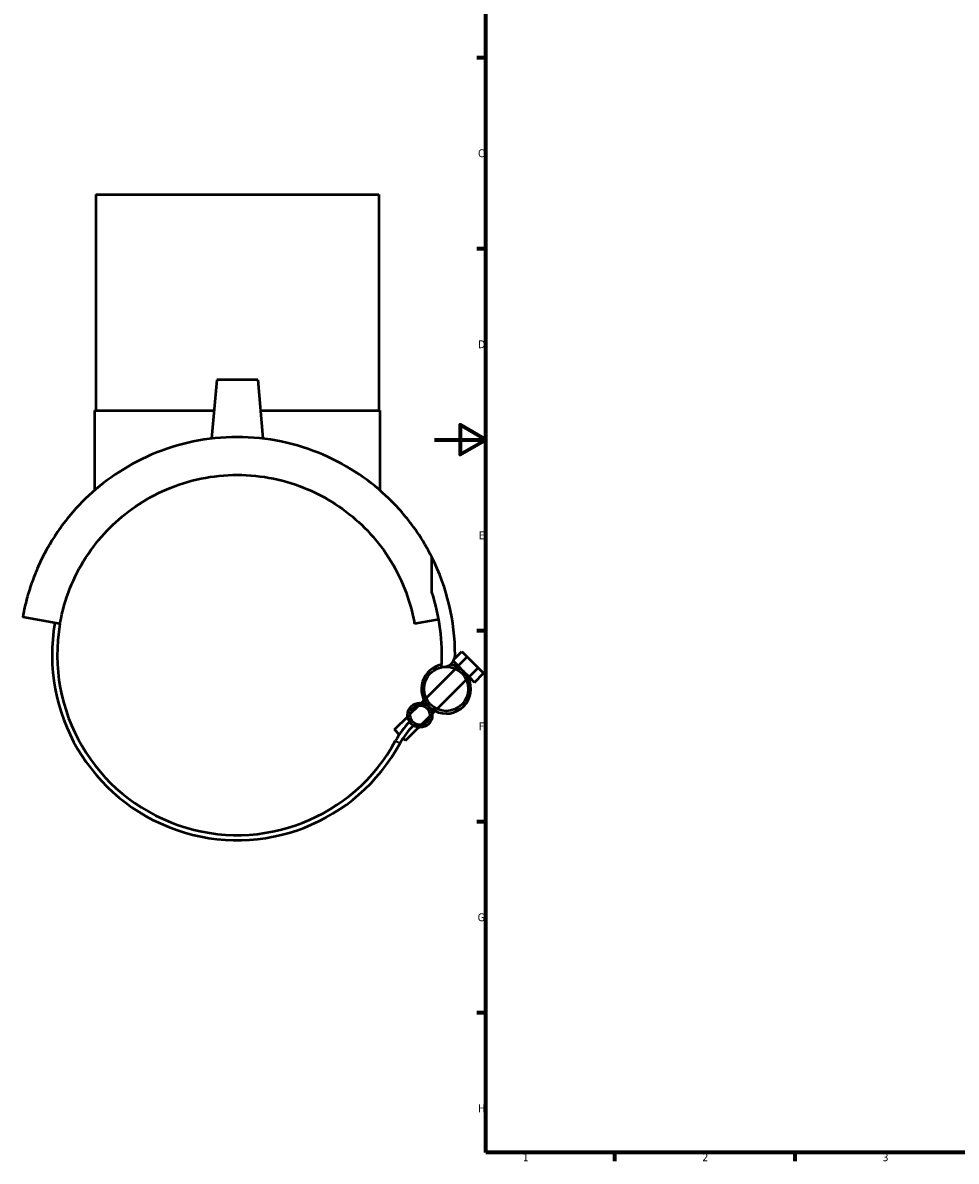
# Model space of a CAD drawing. Header units: millimetres. Extents: x -160 to 1307, y -278 to 850.
# Tile 2 of 6: x -160 to 203, y 17 to 459. Entities that reach past the tile are written whole.
import ezdxf

# ---------------------------------------------------------------- set-up
doc = ezdxf.new("R2010")
doc.units = ezdxf.units.MM
for name, color, linetype, lineweight in [('Border (ANSI)', 7, 'Continuous', 70), ('Visible (ANSI)', 7, 'Continuous', 50), ('Visible Narrow (ANSI)', 7, 'Continuous', 35)]:
    doc.layers.add(name, color=color, linetype=linetype, lineweight=lineweight)
doc.styles.add('Note Text (ANSI)', font='tahoma.ttf')

# ---------------------------------------------------------------- blocks, each defined once
blk = doc.blocks.new('Borders Default Border')
at = {"layer": 'Border (ANSI)'}
for p, q in [((20, 445.5), (16.55, 445.5)), ((20, 371.25), (16.55, 371.25)), ((20, 222.75), (16.55, 222.75)), ((20, 148.5), (16.55, 148.5)), ((20, 74.25), (16.55, 74.25)), ((70.08, 20), (70.08, 16.55)), ((140.17, 20), (140.17, 16.55))]:
    blk.add_line(p, q, dxfattribs=at)
at = {"layer": 'Border (ANSI)', "flags": 128}
for points in [[(20, 20), (20, 574), (821, 574), (821, 20), (20, 20)], [(0, 297), (20, 297), (10, 302.77), (10, 291.23), (20, 297)]]:
    blk.add_lwpolyline(points, dxfattribs=at)
at = {"layer": 'Border (ANSI)', "char_height": 3.05, "attachment_point": 7, "style": 'Note Text (ANSI)'}
for s, insert in [('C', (16.95, 406.8)), ('D', (16.96, 332.6)), ('E', (17.21, 258.35)), ('F', (17.29, 184.1)), ('G', (16.81, 109.79)), ('H', (16.97, 35.6)), ('1', (34.35, 16.55)), ('2', (104.2, 16.55)), ('3', (174.26, 16.49))]:
    blk.add_mtext(s, dxfattribs=dict(at, insert=insert))

msp = doc.modelspace()

# ---------------------------------------------------------------- linework, layer by layer
at = {"layer": 'Visible (ANSI)'}
for p, q in [((-131.679, 392.333), (-21.679, 392.333)), ((-131.679, 392.333), (-131.679, 308.333)), ((-21.679, 392.333), (-21.679, 308.333)), ((-84.679, 320.283), (-86.678, 297.441)), ((-68.679, 320.283), (-84.679, 320.283)), ((-68.679, 320.283), (-66.681, 297.441)), ((-132.179, 308.333), (-85.725, 308.333)), ((-132.179, 308.333), (-132.179, 277.316)), ((-67.634, 308.333), (-21.179, 308.333)), ((-21.179, 308.333), (-21.179, 277.316)), ((-0.971, 237.77), (-0.971, 251.31)), ((-145.616, 225.488), (-160.093, 228.041)), ((1.667, 227.147), (-7.743, 225.488)), ((7.778, 211.855), (10.642, 214.718)), ((9.227, 209.061), (12.763, 212.597)), ((10.642, 214.718), (12.763, 212.597)), ((12.763, 212.597), (17.005, 208.354)), ((9.227, 209.061), (7.352, 210.936)), ((8.887, 208.721), (9.227, 209.061)), ((11.349, 206.94), (9.227, 209.061)), ((13.47, 204.818), (17.005, 208.354)), ((17.005, 208.354), (19.127, 206.233)), ((-3.26, 196.574), (8.138, 207.972)), ((0.983, 192.331), (12.381, 203.729)), ((13.47, 204.818), (11.349, 206.94)), ((13.13, 204.478), (13.47, 204.818)), ((15.591, 202.697), (13.47, 204.818)), ((15.591, 202.697), (19.127, 206.233)), ((-5.094, 194.74), (-4.009, 195.825)), ((-9.393, 190.441), (-6.094, 193.74)), ((-0.851, 190.497), (0.233, 191.582)), ((-15.521, 184.312), (-10.393, 189.441)), ((-5.15, 186.199), (-1.851, 189.497)), ((-13.658, 182.449), (-15.521, 184.312)), ((-11.279, 180.07), (-6.15, 185.198)), ((-11.279, 180.07), (-12.213, 181.004))]:
    msp.add_line(p, q, dxfattribs=at)
for centre, radius in [((4.56, 200.151), 8.6), ((-5.622, 189.969), 4.8), ((-5.622, 189.969), 3.8)]:
    msp.add_circle(centre, radius, dxfattribs=at)
for centre, radius, start, end in [((-76.679, 213.333), 84.7, 0, 26.63918), ((-76.679, 213.333), 79.555, 356.6934, 17.8887), ((-76.679, 213.333), 72, 170, 331.59625), ((-76.679, 213.333), 70, 170, 331.59625), ((3.387, 213.333), 4.634, 262.01292, 0), ((4.56, 200.151), 9.6, 100.64375, 225), ((4.56, 200.151), 9.6, 225, 80.43142), ((12.721, 164.986), 31.636, 135, 151.59625), ((12.721, 164.986), 29.636, 135, 151.59625)]:
    msp.add_arc(centre, radius, start, end, dxfattribs=at)
for points, knots in [([(-76.679, 298.033), (-82.411, 298.033), (-88.197, 297.442), (-99.432, 295.121), (-104.883, 293.392), (-115.086, 289.028), (-119.852, 286.39), (-128.468, 280.557), (-132.32, 277.364), (-139.8, 270.106), (-143.444, 265.738), (-149.602, 256.762), (-152.116, 252.151), (-155.069, 245.505), (-155.912, 243.35), (-157.357, 239.219), (-157.957, 237.241), (-158.697, 234.501), (-158.916, 233.631), (-159.301, 231.999), (-159.469, 231.235), (-159.753, 229.868), (-159.869, 229.265), (-160.038, 228.352), (-160.093, 228.041), (-160.093, 228.041)], [15.3942351, 15.3942351, 15.3942351, 15.3942351, 17.1137005, 17.1137005, 18.8331658, 18.8331658, 20.5526311, 20.5526311, 22.2720964, 22.2720964, 24.4011899, 24.4011899, 26.5302833, 26.5302833, 27.5948301, 27.5948301, 28.6593768, 28.6593768, 29.1916502, 29.1916502, 29.7239235, 29.7239235, 30.2561969, 30.2561969, 30.7884703, 30.7884703, 30.7884703, 30.7884703]), ([(-0.971, 251.31), (-2.626, 254.611), (-4.581, 257.962), (-9.915, 265.738), (-13.559, 270.106), (-21.039, 277.364), (-24.891, 280.557), (-33.507, 286.39), (-38.273, 289.028), (-48.476, 293.392), (-53.926, 295.121), (-65.162, 297.442), (-70.948, 298.033), (-76.679, 298.033)], [4.8276937, 4.8276937, 4.8276937, 4.8276937, 6.3872804, 6.3872804, 8.5163739, 8.5163739, 10.2358392, 10.2358392, 11.9553045, 11.9553045, 13.6747698, 13.6747698, 15.3942351, 15.3942351, 15.3942351, 15.3942351]), ([(-145.616, 225.488), (-145.494, 226.182), (-145.361, 226.872), (-144.267, 232.146), (-142.87, 236.564), (-139.291, 244.965), (-137.106, 248.951), (-132.078, 256.357), (-129.233, 259.774), (-123.251, 265.756), (-119.915, 268.566), (-112.539, 273.616), (-108.498, 275.857), (-99.925, 279.525), (-95.383, 280.954), (-86.093, 282.859), (-81.346, 283.333), (-76.679, 283.333)], [1.2436019, 1.2436019, 1.2436019, 1.2436019, 1.4622889, 1.4622889, 2.9245779, 2.9245779, 4.3868668, 4.3868668, 5.8491557, 5.8491557, 7.2491014, 7.2491014, 8.649047, 8.649047, 10.0489927, 10.0489927, 11.4489383, 11.4489383, 11.4489383, 11.4489383]), ([(-76.679, 283.333), (-72.013, 283.333), (-67.266, 282.859), (-57.976, 280.954), (-53.434, 279.525), (-44.861, 275.857), (-40.82, 273.616), (-33.444, 268.566), (-30.108, 265.756), (-24.126, 259.774), (-21.281, 256.357), (-16.253, 248.951), (-14.068, 244.965), (-10.489, 236.564), (-9.092, 232.146), (-7.998, 226.872), (-7.865, 226.182), (-7.743, 225.488)], [11.4489383, 11.4489383, 11.4489383, 11.4489383, 12.8488839, 12.8488839, 14.2488296, 14.2488296, 15.6487752, 15.6487752, 17.0487208, 17.0487208, 18.5110098, 18.5110098, 19.9732987, 19.9732987, 21.4355876, 21.4355876, 21.6542747, 21.6542747, 21.6542747, 21.6542747])]:
    msp.add_open_spline(points, degree=3, knots=knots, dxfattribs=at)
at = {"layer": 'Visible Narrow (ANSI)'}
msp.add_line((-15.095, 180.029), (-13.358, 179.09), dxfattribs=at)

# ---------------------------------------------------------------- block references
msp.add_blockref('Borders Default Border', (0, 0))

doc.saveas('drawing.dxf')
